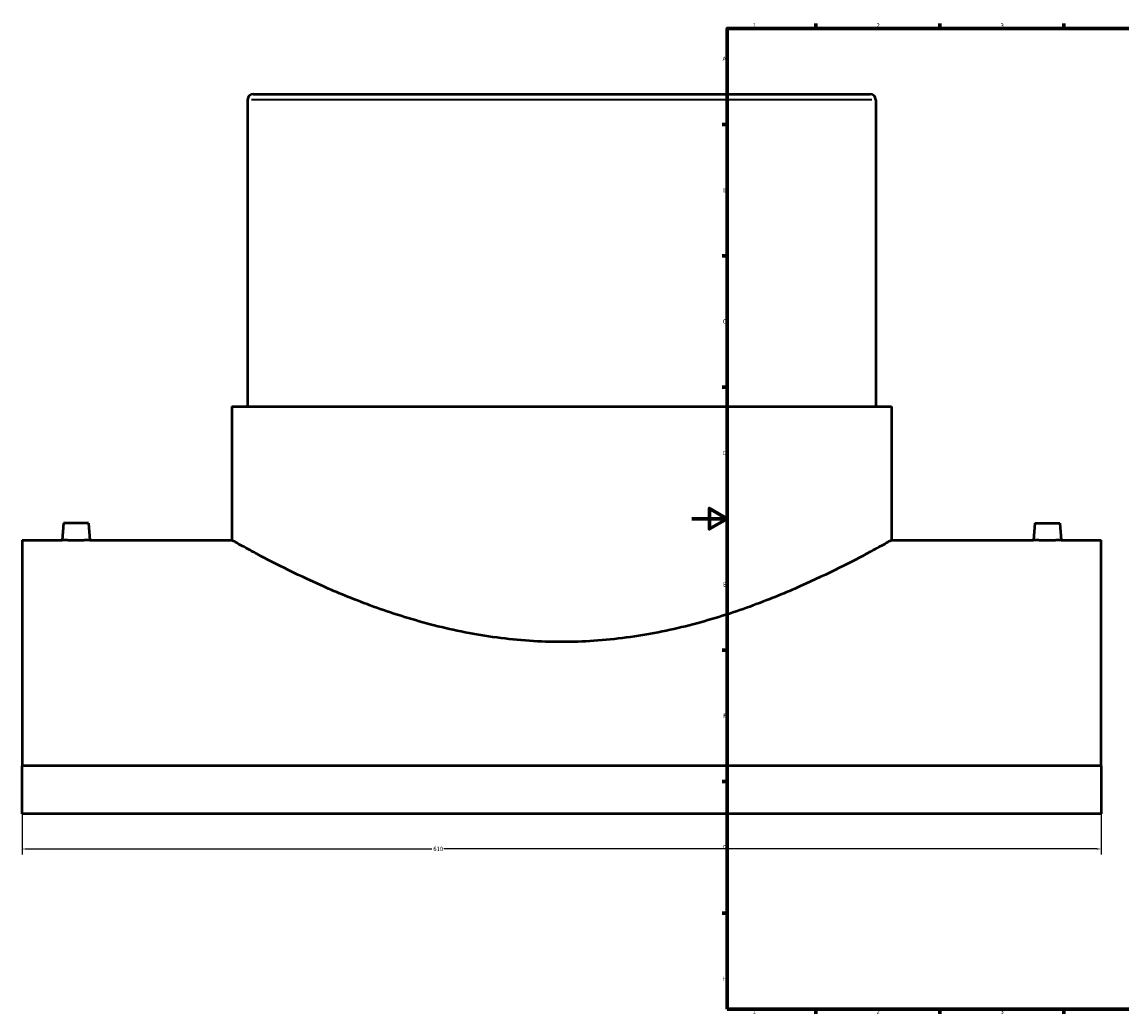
# Model space of a CAD drawing. Header units: millimetres. Extents: x -379 to 1593, y -430 to 1161.
# Tile 1 of 6: x -379 to 243, y 17 to 578. Entities that reach past the tile are written whole.
import ezdxf

# ---------------------------------------------------------------- set-up
doc = ezdxf.new("R2010")
doc.units = ezdxf.units.MM
for name, color, linetype, lineweight in [('Border (ANSI)', 7, 'Continuous', 70), ('Dimension (ANSI)', 7, 'Continuous', 25), ('Visible (ANSI)', 7, 'Continuous', 50), ('Visible Narrow (ANSI)', 7, 'Continuous', 35)]:
    doc.layers.add(name, color=color, linetype=linetype, lineweight=lineweight)
doc.styles.add('Note Text (ANSI)', font='tahoma.ttf')
doc.dimstyles.new('Default - mm (ANSI)', dxfattribs={"dimtxt": 2.4, "dimasz": 2.5, "dimexe": 3.175, "dimexo": 1.6002, "dimgap": 0.8, "dimtad": 0, "dimtoh": 1, "dimdec": 0, "dimrnd": 1e-08, "dimzin": 4, "dimdsep": 46, "dimtxsty": 'Note Text (ANSI)', "dimcen": 0.09, "dimdle": 10, "dimclrd": 256, "dimclre": 256, "dimclrt": 5, "dimadec": 1, "dimazin": 1, "dimtfac": 1.27, "dimtofl": 0, "dimtmove": 0, "dimatfit": 3, "dimfxl": 1, "dimtolj": 1, "dimtzin": 4, "dimlwd": -1, "dimlwe": -1, "dimarcsym": 0})

# ---------------------------------------------------------------- blocks, each defined once
blk = doc.blocks.new('Borders Default Border')
at = {"layer": 'Border (ANSI)'}
for p, q in [((70.08, 574), (70.08, 576.8)), ((140.17, 574), (140.17, 576.8)), ((210.25, 574), (210.25, 576.8)), ((20, 519.75), (17.2, 519.75)), ((20, 445.5), (17.2, 445.5)), ((20, 371.25), (17.2, 371.25)), ((20, 222.75), (17.2, 222.75)), ((20, 148.5), (17.2, 148.5)), ((20, 74.25), (17.2, 74.25)), ((70.08, 20), (70.08, 17.2)), ((140.17, 20), (140.17, 17.2)), ((210.25, 20), (210.25, 17.2))]:
    blk.add_line(p, q, dxfattribs=at)
at = {"layer": 'Border (ANSI)', "flags": 128}
for points in [[(20, 20), (20, 574), (821, 574), (821, 20), (20, 20)], [(0, 297), (20, 297), (10, 302.77), (10, 291.23), (20, 297)]]:
    blk.add_lwpolyline(points, dxfattribs=at)
at = {"layer": 'Border (ANSI)', "color": 5, "true_color": 0x0000ff, "char_height": 2.4, "attachment_point": 7, "style": 'Note Text (ANSI)'}
for s, insert in [('1', (34.5, 574.4)), ('2', (104.4, 574.4)), ('3', (174.46, 574.35)), ('A', (17.38, 555.68)), ('B', (17.67, 481.43)), ('C', (17.51, 407.13)), ('D', (17.52, 332.93)), ('E', (17.71, 258.68)), ('F', (17.78, 184.43)), ('G', (17.4, 110.13)), ('H', (17.53, 35.93)), ('1', (34.5, 17.2)), ('2', (104.4, 17.2)), ('3', (174.46, 17.15))]:
    blk.add_mtext(s, dxfattribs=dict(at, insert=insert))
blk = doc.blocks.new('*D6')
at = {"layer": 'Defpoints', "color": 0, "transparency": 16777216}
for p in [(-378.54, 157.4), (231.46, 157.4), (231.46, 110.42)]:
    blk.add_point(p, dxfattribs=at)
at = {"layer": 'Dimension (ANSI)', "transparency": 16777216}
for p, q in [((-378.54, 155.8), (-378.54, 107.25)), ((231.46, 155.8), (231.46, 107.25)), ((-376.04, 110.42), (-146.91, 110.42)), ((228.96, 110.42), (-140.17, 110.42))]:
    blk.add_line(p, q, dxfattribs=at)
for points in [[(-376.04, 110.84), (-376.04, 110.01), (-378.54, 110.42)], [(228.96, 110.84), (228.96, 110.01), (231.46, 110.42)]]:
    blk.add_solid(points, dxfattribs=at)
at = {"layer": 'Dimension (ANSI)', "color": 5, "transparency": 16777216, "insert": (-146.11, 111.67), "char_height": 2.4, "attachment_point": 1, "style": 'Note Text (ANSI)'}
blk.add_mtext('\\A1;610', dxfattribs=at)

msp = doc.modelspace()

# ---------------------------------------------------------------- linework, layer by layer
at = {"layer": 'Visible (ANSI)'}
for p, q in [((-247.89, 536.84), (100.81, 536.84)), ((-251.04, 533.69), (-251.04, 360.44)), ((103.96, 533.69), (103.96, 360.44)), ((-259.92, 360.44), (112.83, 360.44)), ((-259.92, 360.44), (-259.92, 284.84)), ((112.83, 360.44), (112.83, 284.84)), ((-355.04, 294.44), (-355.88, 284.84)), ((-341.04, 294.44), (-355.04, 294.44)), ((-341.04, 294.44), (-340.2, 284.84)), ((193.96, 294.44), (193.12, 284.84)), ((193.96, 294.44), (207.96, 294.44)), ((207.96, 294.44), (208.8, 284.84)), ((-378.54, 284.84), (-378.54, 157.4)), ((-378.54, 284.84), (-355.88, 284.84)), ((-340.2, 284.84), (-259.92, 284.84)), ((112.83, 284.84), (193.12, 284.84)), ((208.8, 284.84), (231.46, 284.84)), ((231.46, 157.4), (231.46, 284.84)), ((231.46, 157.4), (-378.54, 157.4)), ((-378.54, 130.2), (-378.54, 157.4)), ((231.46, 157.4), (231.46, 130.2)), ((231.46, 130.2), (-378.54, 130.2))]:
    msp.add_line(p, q, dxfattribs=at)
for centre, start, end in [((-247.89, 533.69), 90, 180), ((100.81, 533.69), 0, 90)]:
    msp.add_arc(centre, 3.15, start, end, dxfattribs=at)
for points, knots in [([(-340.2, 284.84), (-340.2, 284.84), (-340.4, 284.83), (-341.2, 284.81), (-341.8, 284.8), (-343.19, 284.78), (-344.07, 284.77), (-346.01, 284.75), (-347.06, 284.74), (-348.04, 284.74), (-349.03, 284.74), (-350.08, 284.75), (-352.01, 284.77), (-352.89, 284.78), (-354.28, 284.8), (-354.89, 284.81), (-355.68, 284.83), (-355.88, 284.84), (-355.88, 284.84)], [3.545802, 3.545802, 3.545802, 3.545802, 3.84117, 3.84117, 4.136539, 4.136539, 4.432137, 4.432137, 4.727736, 4.727736, 4.727736, 5.023254, 5.023254, 5.318773, 5.318773, 5.614221, 5.614221, 5.90967, 5.90967, 5.90967, 5.90967]), ([(112.83, 284.84), (112.83, 284.84), (112.54, 284.67), (111.35, 284), (110.44, 283.5), (108.02, 282.15), (106.5, 281.31), (102.85, 279.32), (100.73, 278.17), (93.53, 274.34), (87.59, 271.26), (74.01, 264.58), (66.35, 260.99), (50.1, 253.94), (40.91, 250.21), (20.84, 243.05), (9.97, 239.63), (-7.16, 235.26), (-13.01, 233.94), (-24.89, 231.61), (-30.93, 230.61), (-43.09, 229), (-49.21, 228.39), (-61.42, 227.58), (-67.52, 227.38), (-79.56, 227.38), (-85.66, 227.58), (-97.88, 228.39), (-104, 229), (-116.15, 230.61), (-122.19, 231.61), (-134.07, 233.94), (-139.92, 235.26), (-157.05, 239.63), (-167.92, 243.05), (-187.99, 250.21), (-197.19, 253.94), (-213.43, 260.99), (-221.09, 264.58), (-234.68, 271.26), (-240.61, 274.34), (-247.81, 278.17), (-249.93, 279.32), (-253.58, 281.31), (-255.1, 282.15), (-257.53, 283.5), (-258.43, 284), (-259.63, 284.67), (-259.92, 284.84), (-259.92, 284.84)], [28.84214, 28.84214, 28.84214, 28.84214, 30.640488, 30.640488, 32.438835, 32.438835, 34.237182, 34.237182, 36.03553, 36.03553, 39.632225, 39.632225, 43.22892, 43.22892, 46.84276, 46.84276, 50.4566, 50.4566, 52.26352, 52.26352, 54.07044, 54.07044, 55.87736, 55.87736, 57.68428, 57.68428, 59.4912, 59.4912, 61.29812, 61.29812, 63.10504, 63.10504, 64.91196, 64.91196, 68.5258, 68.5258, 72.13964, 72.13964, 75.736335, 75.736335, 79.33303, 79.33303, 81.131378, 81.131378, 82.929725, 82.929725, 84.728073, 84.728073, 86.52642, 86.52642, 86.52642, 86.52642]), ([(208.8, 284.84), (208.8, 284.84), (208.6, 284.83), (207.8, 284.81), (207.2, 284.8), (205.81, 284.78), (204.93, 284.77), (202.99, 284.75), (201.94, 284.74), (199.97, 284.74), (198.92, 284.75), (196.99, 284.77), (196.11, 284.78), (194.72, 284.8), (194.11, 284.81), (193.32, 284.83), (193.12, 284.84), (193.12, 284.84)], [1.181934, 1.181934, 1.181934, 1.181934, 1.477383, 1.477383, 1.772831, 1.772831, 2.06835, 2.06835, 2.363868, 2.363868, 2.659467, 2.659467, 2.955065, 2.955065, 3.250434, 3.250434, 3.545802, 3.545802, 3.545802, 3.545802])]:
    msp.add_open_spline(points, degree=3, knots=knots, dxfattribs=at)
at = {"layer": 'Visible Narrow (ANSI)'}
msp.add_line((101.77, 533.69), (-248.86, 533.69), dxfattribs=at)

# ---------------------------------------------------------------- block references
msp.add_blockref('Borders Default Border', (0, 0))

# ---------------------------------------------------------------- dimensions: what is measured, and where the dimension line sits
at = {"layer": 'Dimension (ANSI)'}
dim = msp.add_linear_dim(base=(231.46, 110.42), p1=(-378.54, 157.4), p2=(231.46, 157.4), dimstyle='Default - mm (ANSI)', override={"dimgap": 0.8, "dimtoh": 0, "dimdec": 0, "dimtol": 0, "dimlim": 0, "dimtp": 0, "dimtm": 0, "dimtdec": 2, "dimatfit": 1}, dxfattribs=at)
dim.commit()
dim.dimension.update_dxf_attribs({"geometry": '*D6', "text_midpoint": (-143.54, 110.42), "dimtype": 160})

doc.saveas('drawing.dxf')
